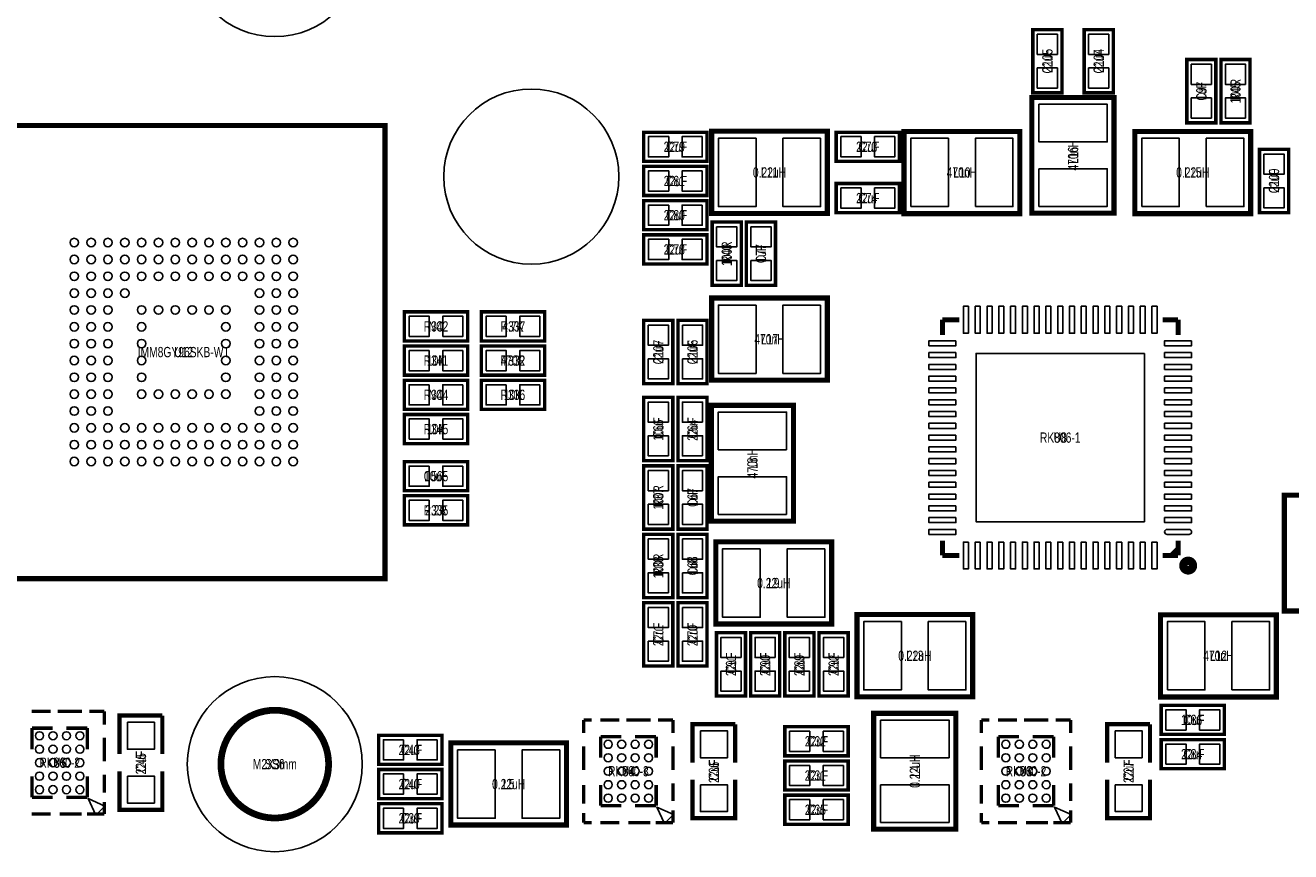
# Model space of a CAD drawing. Extents: x 0 to 125, y -10 to 88.
# Tile 8 of 10: x 56 to 93, y 31 to 56. Entities that reach past the tile are written whole.
import ezdxf
from ezdxf.enums import TextEntityAlignment as Align

# ---------------------------------------------------------------- set-up
doc = ezdxf.new("R2010")
doc.units = 0
for name, color, linetype in [('CV_SILKSCREEN_TOP', 52, 'CONTINUOUS'), ('PG_SILKSCREEN_TOP', 7, 'CONTINUOUS'), ('PIN_TOP', 92, 'CONTINUOUS'), ('RD_SILKSCREEN_TOP', 12, 'CONTINUOUS')]:
    doc.layers.add(name, color=color, linetype=linetype)

msp = doc.modelspace()

# ---------------------------------------------------------------- linework, layer by layer
at = {"layer": 'PG_SILKSCREEN_TOP'}
for points, const_width in [([(85.6742, 53.7972), (85.6742, 55.6768), (86.5378, 55.6768), (86.5378, 53.7972), (85.6742, 53.7972)], 0.1016), ([(87.1982, 53.7972), (87.1982, 55.6768), (88.0618, 55.6768), (88.0618, 53.7972), (87.1982, 53.7972)], 0.1016), ([(90.2462, 52.9082), (90.2462, 54.7878), (91.1098, 54.7878), (91.1098, 52.9082), (90.2462, 52.9082)], 0.1016), ([(91.2622, 52.9082), (91.2622, 54.7878), (92.1258, 54.7878), (92.1258, 52.9082), (91.2622, 52.9082)], 0.1016), ([(85.64499, 53.661818), (85.64499, 50.224182), (88.085168, 50.224182), (88.085168, 53.662072), (85.64499, 53.662072), (85.64499, 53.661818)], 0.1524), ([(66.42989, 52.828698), (66.42989, 39.373302), (54.47411, 39.373302), (54.474085, 52.089609), (55.213504, 52.828698), (66.42989, 52.828698)], 0.1524), ([(75.9968, 51.7652), (74.1172, 51.7652), (74.1172, 52.6288), (75.9968, 52.6288), (75.9968, 51.7652)], 0.1016), ([(79.569818, 52.65801), (76.132182, 52.65801), (76.132182, 50.217832), (79.570072, 50.217832), (79.570072, 52.65801), (79.569818, 52.65801)], 0.1524), ([(81.7118, 51.7652), (79.8322, 51.7652), (79.8322, 52.6288), (81.7118, 52.6288), (81.7118, 51.7652)], 0.1016), ([(81.847182, 50.21199), (85.284818, 50.21199), (85.284818, 52.652168), (81.846928, 52.652168), (81.846928, 50.21199), (81.847182, 50.21199)], 0.1524), ([(88.705182, 50.21199), (92.142818, 50.21199), (92.142818, 52.652168), (88.704928, 52.652168), (88.704928, 50.21199), (88.705182, 50.21199)], 0.1524), ([(93.2688, 52.1208), (93.2688, 50.2412), (92.4052, 50.2412), (92.4052, 52.1208), (93.2688, 52.1208)], 0.1016), ([(75.9968, 50.7492), (74.1172, 50.7492), (74.1172, 51.6128), (75.9968, 51.6128), (75.9968, 50.7492)], 0.1016), ([(81.7118, 50.2412), (79.8322, 50.2412), (79.8322, 51.1048), (81.7118, 51.1048), (81.7118, 50.2412)], 0.1016), ([(75.9968, 49.7332), (74.1172, 49.7332), (74.1172, 50.5968), (75.9968, 50.5968), (75.9968, 49.7332)], 0.1016), ([(77.0128, 49.9618), (77.0128, 48.0822), (76.1492, 48.0822), (76.1492, 49.9618), (77.0128, 49.9618)], 0.1016), ([(78.0288, 49.9618), (78.0288, 48.0822), (77.1652, 48.0822), (77.1652, 49.9618), (78.0288, 49.9618)], 0.1016), ([(75.9968, 48.7172), (74.1172, 48.7172), (74.1172, 49.5808), (75.9968, 49.5808), (75.9968, 48.7172)], 0.1016), ([(79.569818, 47.70501), (76.132182, 47.70501), (76.132182, 45.264832), (79.570072, 45.264832), (79.570072, 47.70501), (79.569818, 47.70501)], 0.1524), ([(67.0052, 47.2948), (68.8848, 47.2948), (68.8848, 46.4312), (67.0052, 46.4312), (67.0052, 47.2948)], 0.1016), ([(71.1708, 46.4312), (69.2912, 46.4312), (69.2912, 47.2948), (71.1708, 47.2948), (71.1708, 46.4312)], 0.1016), ([(74.9808, 47.0408), (74.9808, 45.1612), (74.1172, 45.1612), (74.1172, 47.0408), (74.9808, 47.0408)], 0.1016), ([(75.9968, 47.0408), (75.9968, 45.1612), (75.1332, 45.1612), (75.1332, 47.0408), (75.9968, 47.0408)], 0.1016), ([(82.98688, 47.06112), (82.98688, 46.611032)], 0.150114), ([(82.98688, 47.06112), (83.487006, 47.06112)], 0.150114), ([(89.98712, 47.06112), (89.527126, 47.06112)], 0.150114), ([(89.98712, 47.06112), (89.98712, 46.611032)], 0.150114), ([(68.8848, 45.4152), (67.0052, 45.4152), (67.0052, 46.2788), (68.8848, 46.2788), (68.8848, 45.4152)], 0.1016), ([(69.2912, 46.2788), (71.1708, 46.2788), (71.1708, 45.4152), (69.2912, 45.4152), (69.2912, 46.2788)], 0.1016), ([(68.8848, 44.3992), (67.0052, 44.3992), (67.0052, 45.2628), (68.8848, 45.2628), (68.8848, 44.3992)], 0.1016), ([(71.1708, 44.3992), (69.2912, 44.3992), (69.2912, 45.2628), (71.1708, 45.2628), (71.1708, 44.3992)], 0.1016), ([(74.1172, 42.8752), (74.1172, 44.7548), (74.9808, 44.7548), (74.9808, 42.8752), (74.1172, 42.8752)], 0.1016), ([(75.1332, 42.8752), (75.1332, 44.7548), (75.9968, 44.7548), (75.9968, 42.8752), (75.1332, 42.8752)], 0.1016), ([(78.56601, 41.080182), (78.56601, 44.517818), (76.125832, 44.517818), (76.125832, 41.079928), (78.56601, 41.079928), (78.56601, 41.080182)], 0.1524), ([(67.0052, 44.2468), (68.8848, 44.2468), (68.8848, 43.3832), (67.0052, 43.3832), (67.0052, 44.2468)], 0.1016), ([(68.8848, 41.9862), (67.0052, 41.9862), (67.0052, 42.8498), (68.8848, 42.8498), (68.8848, 41.9862)], 0.1016), ([(74.1172, 40.8432), (74.1172, 42.7228), (74.9808, 42.7228), (74.9808, 40.8432), (74.1172, 40.8432)], 0.1016), ([(75.1332, 40.8432), (75.1332, 42.7228), (75.9968, 42.7228), (75.9968, 40.8432), (75.1332, 40.8432)], 0.1016), ([(68.8848, 40.9702), (67.0052, 40.9702), (67.0052, 41.8338), (68.8848, 41.8338), (68.8848, 40.9702)], 0.1016), ([(95.58401, 38.413182), (95.58401, 41.850818), (93.143832, 41.850818), (93.143832, 38.412928), (95.58401, 38.412928), (95.58401, 38.413182)], 0.1524), ([(74.1172, 38.8112), (74.1172, 40.6908), (74.9808, 40.6908), (74.9808, 38.8112), (74.1172, 38.8112)], 0.1016), ([(75.9968, 40.6908), (75.9968, 38.8112), (75.1332, 38.8112), (75.1332, 40.6908), (75.9968, 40.6908)], 0.1016), ([(79.696818, 40.46601), (76.259182, 40.46601), (76.259182, 38.025832), (79.697072, 38.025832), (79.697072, 40.46601), (79.696818, 40.46601)], 0.1524), ([(82.98688, 40.06088), (82.98688, 40.501062)], 0.150114), ([(89.98712, 40.261032), (89.786968, 40.06088)], 0.150114), ([(89.98712, 40.06088), (89.98712, 40.501062)], 0.150114), ([(82.98688, 40.06088), (83.487006, 40.06088)], 0.150114), ([(89.98712, 40.06088), (89.527126, 40.06088)], 0.150114), ([(74.9808, 38.6588), (74.9808, 36.7792), (74.1172, 36.7792), (74.1172, 38.6588), (74.9808, 38.6588)], 0.1016), ([(75.9968, 38.6588), (75.9968, 36.7792), (75.1332, 36.7792), (75.1332, 38.6588), (75.9968, 38.6588)], 0.1016), ([(83.887818, 38.30701), (80.450182, 38.30701), (80.450182, 35.866832), (83.888072, 35.866832), (83.888072, 38.30701), (83.887818, 38.30701)], 0.1524), ([(89.467182, 35.86099), (92.904818, 35.86099), (92.904818, 38.301168), (89.466928, 38.301168), (89.466928, 35.86099), (89.467182, 35.86099)], 0.1524), ([(76.2762, 35.8902), (76.2762, 37.7698), (77.1398, 37.7698), (77.1398, 35.8902), (76.2762, 35.8902)], 0.1016), ([(77.2922, 35.8902), (77.2922, 37.7698), (78.1558, 37.7698), (78.1558, 35.8902), (77.2922, 35.8902)], 0.1016), ([(78.3082, 35.8902), (78.3082, 37.7698), (79.1718, 37.7698), (79.1718, 35.8902), (78.3082, 35.8902)], 0.1016), ([(79.3242, 35.8902), (79.3242, 37.7698), (80.1878, 37.7698), (80.1878, 35.8902), (79.3242, 35.8902)], 0.1016), ([(56.497195, 35.433991), (55.9403, 35.433991)], 0.1), ([(57.435902, 35.433991), (56.704001, 35.433991)], 0.1), ([(58.093991, 35.433991), (57.649593, 35.433991)], 0.1), ([(58.093991, 35.433991), (58.093991, 35.041103)], 0.1), ([(58.547, 34.163), (58.547, 35.306), (59.817, 35.306)], 0.127), ([(59.817, 35.306), (59.817, 34.163)], 0.127), ([(80.94599, 35.373818), (80.94599, 31.936182), (83.386168, 31.936182), (83.386168, 35.374072), (80.94599, 35.374072), (80.94599, 35.373818)], 0.1524), ([(89.4842, 35.6108), (91.3638, 35.6108), (91.3638, 34.7472), (89.4842, 34.7472), (89.4842, 35.6108)], 0.1016), ([(55.944008, 34.933992), (56.557393, 34.933992)], 0.1), ([(55.944008, 34.933992), (55.944008, 34.307907)], 0.1), ([(57.593992, 34.933992), (56.966307, 34.933992)], 0.1), ([(57.593992, 34.933992), (57.593992, 34.307907)], 0.1), ([(72.335009, 35.179991), (72.335009, 34.787103)], 0.1), ([(72.335009, 35.179991), (72.567698, 35.179991)], 0.1), ([(73.388195, 35.179991), (72.8313, 35.179991)], 0.1), ([(74.326902, 35.179991), (73.595001, 35.179991)], 0.1), ([(74.984991, 35.179991), (74.540593, 35.179991)], 0.1), ([(74.984991, 35.179991), (74.984991, 34.787103)], 0.1), ([(75.565, 33.909), (75.565, 35.052), (76.835, 35.052)], 0.127), ([(76.835, 35.052), (76.835, 33.909)], 0.127), ([(80.1878, 34.1122), (78.3082, 34.1122), (78.3082, 34.9758), (80.1878, 34.9758), (80.1878, 34.1122)], 0.1016), ([(84.146009, 35.179991), (84.146009, 34.787103)], 0.1), ([(84.146009, 35.179991), (84.378698, 35.179991)], 0.1), ([(85.199195, 35.179991), (84.6423, 35.179991)], 0.1), ([(86.137902, 35.179991), (85.406001, 35.179991)], 0.1), ([(86.795991, 35.179991), (86.351593, 35.179991)], 0.1), ([(86.795991, 35.179991), (86.795991, 34.787103)], 0.1), ([(87.884, 33.909), (87.884, 35.052), (89.154, 35.052)], 0.127), ([(89.154, 35.052), (89.154, 33.909)], 0.127), ([(58.093991, 33.950097), (58.093991, 34.650096)], 0.1), ([(68.1228, 33.8582), (66.2432, 33.8582), (66.2432, 34.7218), (68.1228, 34.7218), (68.1228, 33.8582)], 0.1016), ([(72.835008, 34.679992), (73.448393, 34.679992)], 0.1), ([(72.835008, 34.679992), (72.835008, 34.053907)], 0.1), ([(74.484992, 34.679992), (73.857307, 34.679992)], 0.1), ([(74.484992, 34.679992), (74.484992, 34.053907)], 0.1), ([(84.646008, 34.679992), (85.259393, 34.679992)], 0.1), ([(84.646008, 34.679992), (84.646008, 34.053907)], 0.1), ([(86.295992, 34.679992), (85.668307, 34.679992)], 0.1), ([(86.295992, 34.679992), (86.295992, 34.053907)], 0.1), ([(89.4842, 34.5948), (91.3638, 34.5948), (91.3638, 33.7312), (89.4842, 33.7312), (89.4842, 34.5948)], 0.1016), ([(71.822818, 34.49701), (68.385182, 34.49701), (68.385182, 32.056832), (71.823072, 32.056832), (71.823072, 34.49701), (71.822818, 34.49701)], 0.1524), ([(72.335009, 33.696097), (72.335009, 34.396096)], 0.1), ([(74.984991, 33.696097), (74.984991, 34.396096)], 0.1), ([(84.146009, 33.696097), (84.146009, 34.396096)], 0.1), ([(86.795991, 33.696097), (86.795991, 34.396096)], 0.1), ([(80.1878, 33.0962), (78.3082, 33.0962), (78.3082, 33.9598), (80.1878, 33.9598), (80.1878, 33.0962)], 0.1016), ([(55.944008, 32.884008), (55.944008, 33.501305)], 0.1), ([(57.593992, 32.884008), (57.593992, 33.501305)], 0.1), ([(58.093991, 33.554594), (58.093991, 33.021702)], 0.1), ([(59.817, 33.655), (59.817, 32.512), (58.547, 32.512), (58.547, 33.655)], 0.127), ([(68.1228, 32.8422), (66.2432, 32.8422), (66.2432, 33.7058), (68.1228, 33.7058), (68.1228, 32.8422)], 0.1016), ([(76.835, 33.401), (76.835, 32.258), (75.565, 32.258), (75.565, 33.401)], 0.127), ([(89.154, 33.401), (89.154, 32.258), (87.884, 32.258), (87.884, 33.401)], 0.127), ([(72.335009, 32.693788), (72.335009, 33.250607)], 0.1), ([(72.835008, 32.630008), (72.835008, 33.247305)], 0.1), ([(74.484992, 32.630008), (74.484992, 33.247305)], 0.1), ([(74.984991, 33.300594), (74.984991, 32.767702)], 0.1), ([(84.146009, 32.693788), (84.146009, 33.250607)], 0.1), ([(84.646008, 32.630008), (84.646008, 33.247305)], 0.1), ([(86.295992, 32.630008), (86.295992, 33.247305)], 0.1), ([(86.795991, 33.300594), (86.795991, 32.767702)], 0.1), ([(55.944008, 32.884008), (56.557393, 32.884008)], 0.1), ([(57.593992, 32.884008), (56.966307, 32.884008)], 0.1), ([(58.093991, 32.384009), (58.093991, 32.745096)], 0.1), ([(68.1228, 31.8262), (66.2432, 31.8262), (66.2432, 32.6898), (68.1228, 32.6898), (68.1228, 31.8262)], 0.1016), ([(80.1878, 32.0802), (78.3082, 32.0802), (78.3082, 32.9438), (80.1878, 32.9438), (80.1878, 32.0802)], 0.1016), ([(56.497195, 32.384009), (55.9403, 32.384009)], 0.1), ([(57.420104, 32.384009), (56.764606, 32.384009)], 0.1), ([(58.093991, 32.384009), (57.58241, 32.384009)], 0.1), ([(72.335009, 32.130009), (72.335009, 32.41421)], 0.1), ([(72.835008, 32.630008), (73.448393, 32.630008)], 0.1), ([(74.484992, 32.630008), (73.857307, 32.630008)], 0.1), ([(74.984991, 32.130009), (74.984991, 32.491096)], 0.1), ([(84.146009, 32.130009), (84.146009, 32.41421)], 0.1), ([(84.646008, 32.630008), (85.259393, 32.630008)], 0.1), ([(86.295992, 32.630008), (85.668307, 32.630008)], 0.1), ([(86.795991, 32.130009), (86.795991, 32.491096)], 0.1), ([(72.335009, 32.130009), (72.567698, 32.130009)], 0.1), ([(73.388195, 32.130009), (72.8313, 32.130009)], 0.1), ([(74.311104, 32.130009), (73.655606, 32.130009)], 0.1), ([(74.984991, 32.130009), (74.47341, 32.130009)], 0.1), ([(84.146009, 32.130009), (84.378698, 32.130009)], 0.1), ([(85.199195, 32.130009), (84.6423, 32.130009)], 0.1), ([(86.122104, 32.130009), (85.466606, 32.130009)], 0.1), ([(86.795991, 32.130009), (86.28441, 32.130009)], 0.1)]:
    msp.add_lwpolyline(points, dxfattribs=dict(at, const_width=const_width))
for points, const_width in [([(90.428394, 39.761008, 1.000036), (90.145616, 39.760982, 0.999964), (90.428394, 39.761008)], 0.249936), ([(64.75697, 33.866353, 0.999999), (61.556976, 33.866353, 1.000001), (64.75697, 33.866353)], 0.2)]:
    msp.add_lwpolyline(points, format="xyb", dxfattribs=dict(at, const_width=const_width))
for points in [[(57.839, 32.354012), (58.105497, 32.620509), (57.616903, 32.842606)], [(74.73, 32.100012), (74.996497, 32.366509), (74.507903, 32.588606)], [(86.541, 32.100012), (86.807497, 32.366509), (86.318903, 32.588606)]]:
    msp.add_lwpolyline(points, close=True, dxfattribs=at)
at = {"layer": 'PIN_TOP'}
for points in [[(86.405695, 54.937177), (85.806305, 54.937177), (85.806305, 55.536567), (86.405695, 55.536567)], [(87.929695, 54.937177), (87.330305, 54.937177), (87.330305, 55.536567), (87.929695, 55.536567)], [(86.405695, 53.937433), (85.806305, 53.937433), (85.806305, 54.536823), (86.405695, 54.536823)], [(87.929695, 53.937433), (87.330305, 53.937433), (87.330305, 54.536823), (87.929695, 54.536823)], [(90.977695, 54.048177), (90.378305, 54.048177), (90.378305, 54.647567), (90.977695, 54.647567)], [(91.993695, 54.048177), (91.394305, 54.048177), (91.394305, 54.647567), (91.993695, 54.647567)], [(85.852, 53.46065), (87.884, 53.46065), (87.884, 52.34305), (85.852, 52.34305)], [(90.977695, 53.048433), (90.378305, 53.048433), (90.378305, 53.647823), (90.977695, 53.647823)], [(91.993695, 53.048433), (91.394305, 53.048433), (91.394305, 53.647823), (91.993695, 53.647823)], [(74.856823, 52.496695), (74.856823, 51.897305), (74.257433, 51.897305), (74.257433, 52.496695)], [(75.856567, 52.496695), (75.856567, 51.897305), (75.257177, 51.897305), (75.257177, 52.496695)], [(77.45095, 52.451), (77.45095, 50.419), (76.33335, 50.419), (76.33335, 52.451)], [(79.36865, 52.451), (79.36865, 50.419), (78.25105, 50.419), (78.25105, 52.451)], [(80.571823, 52.496695), (80.571823, 51.897305), (79.972433, 51.897305), (79.972433, 52.496695)], [(81.571567, 52.496695), (81.571567, 51.897305), (80.972177, 51.897305), (80.972177, 52.496695)], [(82.04835, 50.419), (82.04835, 52.451), (83.16595, 52.451), (83.16595, 50.419)], [(83.96605, 50.419), (83.96605, 52.451), (85.08365, 52.451), (85.08365, 50.419)], [(88.90635, 50.419), (88.90635, 52.451), (90.02395, 52.451), (90.02395, 50.419)], [(90.82405, 50.419), (90.82405, 52.451), (91.94165, 52.451), (91.94165, 50.419)], [(92.537305, 51.980567), (93.136695, 51.980567), (93.136695, 51.381177), (92.537305, 51.381177)], [(85.852, 51.54295), (87.884, 51.54295), (87.884, 50.42535), (85.852, 50.42535)], [(74.856823, 51.480695), (74.856823, 50.881305), (74.257433, 50.881305), (74.257433, 51.480695)], [(75.856567, 51.480695), (75.856567, 50.881305), (75.257177, 50.881305), (75.257177, 51.480695)], [(80.571823, 50.972695), (80.571823, 50.373305), (79.972433, 50.373305), (79.972433, 50.972695)], [(81.571567, 50.972695), (81.571567, 50.373305), (80.972177, 50.373305), (80.972177, 50.972695)], [(92.537305, 50.980823), (93.136695, 50.980823), (93.136695, 50.381433), (92.537305, 50.381433)], [(74.856823, 50.464695), (74.856823, 49.865305), (74.257433, 49.865305), (74.257433, 50.464695)], [(75.856567, 50.464695), (75.856567, 49.865305), (75.257177, 49.865305), (75.257177, 50.464695)], [(76.281305, 49.821567), (76.880695, 49.821567), (76.880695, 49.222177), (76.281305, 49.222177)], [(77.297305, 49.821567), (77.896695, 49.821567), (77.896695, 49.222177), (77.297305, 49.222177)], [(74.856823, 49.448695), (74.856823, 48.849305), (74.257433, 48.849305), (74.257433, 49.448695)], [(75.856567, 49.448695), (75.856567, 48.849305), (75.257177, 48.849305), (75.257177, 49.448695)], [(76.281305, 48.821823), (76.880695, 48.821823), (76.880695, 48.222433), (76.281305, 48.222433)], [(77.297305, 48.821823), (77.896695, 48.821823), (77.896695, 48.222433), (77.297305, 48.222433)], [(77.45095, 47.498), (77.45095, 45.466), (76.33335, 45.466), (76.33335, 47.498)], [(79.36865, 47.498), (79.36865, 45.466), (78.25105, 45.466), (78.25105, 47.498)], [(83.761834, 47.46117), (83.761834, 46.66107), (83.611974, 46.66107), (83.611974, 47.46117)], [(84.111846, 47.46117), (84.111846, 46.66107), (83.961986, 46.66107), (83.961986, 47.46117)], [(84.461858, 47.46117), (84.461858, 46.66107), (84.311998, 46.66107), (84.311998, 47.46117)], [(84.81187, 47.46117), (84.81187, 46.66107), (84.66201, 46.66107), (84.66201, 47.46117)], [(85.161882, 47.46117), (85.161882, 46.66107), (85.012022, 46.66107), (85.012022, 47.46117)], [(85.511894, 47.46117), (85.511894, 46.66107), (85.362034, 46.66107), (85.362034, 47.46117)], [(85.861906, 47.46117), (85.861906, 46.66107), (85.712046, 46.66107), (85.712046, 47.46117)], [(86.211918, 47.46117), (86.211918, 46.66107), (86.062058, 46.66107), (86.062058, 47.46117)], [(86.56193, 47.46117), (86.56193, 46.66107), (86.41207, 46.66107), (86.41207, 47.46117)], [(86.911942, 47.46117), (86.911942, 46.66107), (86.762082, 46.66107), (86.762082, 47.46117)], [(87.261954, 47.46117), (87.261954, 46.66107), (87.112094, 46.66107), (87.112094, 47.46117)], [(87.611966, 47.46117), (87.611966, 46.66107), (87.462106, 46.66107), (87.462106, 47.46117)], [(87.961978, 47.46117), (87.961978, 46.66107), (87.812118, 46.66107), (87.812118, 47.46117)], [(88.31199, 47.46117), (88.31199, 46.66107), (88.16213, 46.66107), (88.16213, 47.46117)], [(88.662002, 47.46117), (88.662002, 46.66107), (88.512142, 46.66107), (88.512142, 47.46117)], [(89.012014, 47.46117), (89.012014, 46.66107), (88.862154, 46.66107), (88.862154, 47.46117)], [(89.362026, 47.46117), (89.362026, 46.66107), (89.212166, 46.66107), (89.212166, 47.46117)], [(67.145433, 46.563305), (67.145433, 47.162695), (67.744823, 47.162695), (67.744823, 46.563305)], [(68.145177, 46.563305), (68.145177, 47.162695), (68.744567, 47.162695), (68.744567, 46.563305)], [(70.030823, 47.162695), (70.030823, 46.563305), (69.431433, 46.563305), (69.431433, 47.162695)], [(71.030567, 47.162695), (71.030567, 46.563305), (70.431177, 46.563305), (70.431177, 47.162695)], [(74.249305, 46.900567), (74.848695, 46.900567), (74.848695, 46.301177), (74.249305, 46.301177)], [(75.265305, 46.900567), (75.864695, 46.900567), (75.864695, 46.301177), (75.265305, 46.301177)], [(83.38693, 46.436026), (83.38693, 46.286166), (82.58683, 46.286166), (82.58683, 46.436026)], [(90.38717, 46.436026), (90.38717, 46.286166), (89.58707, 46.286166), (89.58707, 46.436026)], [(67.744823, 46.146695), (67.744823, 45.547305), (67.145433, 45.547305), (67.145433, 46.146695)], [(68.744567, 46.146695), (68.744567, 45.547305), (68.145177, 45.547305), (68.145177, 46.146695)], [(69.431433, 45.547305), (69.431433, 46.146695), (70.030823, 46.146695), (70.030823, 45.547305)], [(70.431177, 45.547305), (70.431177, 46.146695), (71.030567, 46.146695), (71.030567, 45.547305)], [(74.249305, 45.900823), (74.848695, 45.900823), (74.848695, 45.301433), (74.249305, 45.301433)], [(75.265305, 45.900823), (75.864695, 45.900823), (75.864695, 45.301433), (75.265305, 45.301433)], [(83.38693, 46.086014), (83.38693, 45.936154), (82.58683, 45.936154), (82.58683, 46.086014)], [(88.986995, 46.060995), (88.986995, 41.061005), (83.987005, 41.061005), (83.987005, 46.060995)], [(90.38717, 46.086014), (90.38717, 45.936154), (89.58707, 45.936154), (89.58707, 46.086014)], [(83.38693, 45.736002), (83.38693, 45.586142), (82.58683, 45.586142), (82.58683, 45.736002)], [(90.38717, 45.736002), (90.38717, 45.586142), (89.58707, 45.586142), (89.58707, 45.736002)], [(67.744823, 45.130695), (67.744823, 44.531305), (67.145433, 44.531305), (67.145433, 45.130695)], [(68.744567, 45.130695), (68.744567, 44.531305), (68.145177, 44.531305), (68.145177, 45.130695)], [(70.030823, 45.130695), (70.030823, 44.531305), (69.431433, 44.531305), (69.431433, 45.130695)], [(71.030567, 45.130695), (71.030567, 44.531305), (70.431177, 44.531305), (70.431177, 45.130695)], [(83.38693, 45.38599), (83.38693, 45.23613), (82.58683, 45.23613), (82.58683, 45.38599)], [(90.38717, 45.38599), (90.38717, 45.23613), (89.58707, 45.23613), (89.58707, 45.38599)], [(83.38693, 45.035978), (83.38693, 44.886118), (82.58683, 44.886118), (82.58683, 45.035978)], [(90.38717, 45.035978), (90.38717, 44.886118), (89.58707, 44.886118), (89.58707, 45.035978)], [(74.848695, 44.015177), (74.249305, 44.015177), (74.249305, 44.614567), (74.848695, 44.614567)], [(75.864695, 44.015177), (75.265305, 44.015177), (75.265305, 44.614567), (75.864695, 44.614567)], [(83.38693, 44.685966), (83.38693, 44.536106), (82.58683, 44.536106), (82.58683, 44.685966)], [(90.38717, 44.685966), (90.38717, 44.536106), (89.58707, 44.536106), (89.58707, 44.685966)], [(67.145433, 43.515305), (67.145433, 44.114695), (67.744823, 44.114695), (67.744823, 43.515305)], [(68.145177, 43.515305), (68.145177, 44.114695), (68.744567, 44.114695), (68.744567, 43.515305)], [(78.359, 43.19905), (76.327, 43.19905), (76.327, 44.31665), (78.359, 44.31665)], [(83.38693, 44.335954), (83.38693, 44.186094), (82.58683, 44.186094), (82.58683, 44.335954)], [(83.38693, 43.985942), (83.38693, 43.836082), (82.58683, 43.836082), (82.58683, 43.985942)], [(90.38717, 44.335954), (90.38717, 44.186094), (89.58707, 44.186094), (89.58707, 44.335954)], [(90.38717, 43.985942), (90.38717, 43.836082), (89.58707, 43.836082), (89.58707, 43.985942)], [(74.848695, 43.015433), (74.249305, 43.015433), (74.249305, 43.614823), (74.848695, 43.614823)], [(75.864695, 43.015433), (75.265305, 43.015433), (75.265305, 43.614823), (75.864695, 43.614823)], [(83.38693, 43.63593), (83.38693, 43.48607), (82.58683, 43.48607), (82.58683, 43.63593)], [(90.38717, 43.63593), (90.38717, 43.48607), (89.58707, 43.48607), (89.58707, 43.63593)], [(83.38693, 43.285918), (83.38693, 43.136058), (82.58683, 43.136058), (82.58683, 43.285918)], [(90.38717, 43.285918), (90.38717, 43.136058), (89.58707, 43.136058), (89.58707, 43.285918)], [(83.38693, 42.935906), (83.38693, 42.786046), (82.58683, 42.786046), (82.58683, 42.935906)], [(90.38717, 42.935906), (90.38717, 42.786046), (89.58707, 42.786046), (89.58707, 42.935906)], [(67.744823, 42.717695), (67.744823, 42.118305), (67.145433, 42.118305), (67.145433, 42.717695)], [(68.744567, 42.717695), (68.744567, 42.118305), (68.145177, 42.118305), (68.145177, 42.717695)], [(74.848695, 41.983177), (74.249305, 41.983177), (74.249305, 42.582567), (74.848695, 42.582567)], [(75.864695, 41.983177), (75.265305, 41.983177), (75.265305, 42.582567), (75.864695, 42.582567)], [(83.38693, 42.585894), (83.38693, 42.436034), (82.58683, 42.436034), (82.58683, 42.585894)], [(90.38717, 42.585894), (90.38717, 42.436034), (89.58707, 42.436034), (89.58707, 42.585894)], [(78.359, 41.28135), (76.327, 41.28135), (76.327, 42.39895), (78.359, 42.39895)], [(83.38693, 42.235882), (83.38693, 42.086022), (82.58683, 42.086022), (82.58683, 42.235882)], [(90.38717, 42.235882), (90.38717, 42.086022), (89.58707, 42.086022), (89.58707, 42.235882)], [(83.38693, 41.88587), (83.38693, 41.73601), (82.58683, 41.73601), (82.58683, 41.88587)], [(90.38717, 41.88587), (90.38717, 41.73601), (89.58707, 41.73601), (89.58707, 41.88587)], [(67.744823, 41.701695), (67.744823, 41.102305), (67.145433, 41.102305), (67.145433, 41.701695)], [(68.744567, 41.701695), (68.744567, 41.102305), (68.145177, 41.102305), (68.145177, 41.701695)], [(74.848695, 40.983433), (74.249305, 40.983433), (74.249305, 41.582823), (74.848695, 41.582823)], [(75.864695, 40.983433), (75.265305, 40.983433), (75.265305, 41.582823), (75.864695, 41.582823)], [(83.38693, 41.535858), (83.38693, 41.385998), (82.58683, 41.385998), (82.58683, 41.535858)], [(90.38717, 41.535858), (90.38717, 41.385998), (89.58707, 41.385998), (89.58707, 41.535858)], [(83.38693, 41.185846), (83.38693, 41.035986), (82.58683, 41.035986), (82.58683, 41.185846)], [(90.38717, 41.185846), (90.38717, 41.035986), (89.58707, 41.035986), (89.58707, 41.185846)], [(83.38693, 40.835834), (83.38693, 40.685974), (82.58683, 40.685974), (82.58683, 40.835834)], [(74.848695, 39.951177), (74.249305, 39.951177), (74.249305, 40.550567), (74.848695, 40.550567)], [(75.265305, 40.550567), (75.864695, 40.550567), (75.864695, 39.951177), (75.265305, 39.951177)], [(77.57795, 40.259), (77.57795, 38.227), (76.46035, 38.227), (76.46035, 40.259)], [(79.49565, 40.259), (79.49565, 38.227), (78.37805, 38.227), (78.37805, 40.259)], [(83.761834, 40.46093), (83.761834, 39.66083), (83.611974, 39.66083), (83.611974, 40.46093)], [(84.111846, 40.46093), (84.111846, 39.66083), (83.961986, 39.66083), (83.961986, 40.46093)], [(84.461858, 40.46093), (84.461858, 39.66083), (84.311998, 39.66083), (84.311998, 40.46093)], [(84.81187, 40.46093), (84.81187, 39.66083), (84.66201, 39.66083), (84.66201, 40.46093)], [(85.161882, 40.46093), (85.161882, 39.66083), (85.012022, 39.66083), (85.012022, 40.46093)], [(85.511894, 40.46093), (85.511894, 39.66083), (85.362034, 39.66083), (85.362034, 40.46093)], [(85.861906, 40.46093), (85.861906, 39.66083), (85.712046, 39.66083), (85.712046, 40.46093)], [(86.211918, 40.46093), (86.211918, 39.66083), (86.062058, 39.66083), (86.062058, 40.46093)], [(86.56193, 40.46093), (86.56193, 39.66083), (86.41207, 39.66083), (86.41207, 40.46093)], [(86.911942, 40.46093), (86.911942, 39.66083), (86.762082, 39.66083), (86.762082, 40.46093)], [(87.261954, 40.46093), (87.261954, 39.66083), (87.112094, 39.66083), (87.112094, 40.46093)], [(87.611966, 40.46093), (87.611966, 39.66083), (87.462106, 39.66083), (87.462106, 40.46093)], [(87.961978, 40.46093), (87.961978, 39.66083), (87.812118, 39.66083), (87.812118, 40.46093)], [(88.31199, 40.46093), (88.31199, 39.66083), (88.16213, 39.66083), (88.16213, 40.46093)], [(88.662002, 40.46093), (88.662002, 39.66083), (88.512142, 39.66083), (88.512142, 40.46093)], [(89.012014, 40.46093), (89.012014, 39.66083), (88.862154, 39.66083), (88.862154, 40.46093)], [(89.362026, 40.46093), (89.362026, 39.66083), (89.212166, 39.66083), (89.212166, 40.46093)], [(74.848695, 38.951433), (74.249305, 38.951433), (74.249305, 39.550823), (74.848695, 39.550823)], [(75.265305, 39.550823), (75.864695, 39.550823), (75.864695, 38.951433), (75.265305, 38.951433)], [(74.249305, 38.518567), (74.848695, 38.518567), (74.848695, 37.919177), (74.249305, 37.919177)], [(75.265305, 38.518567), (75.864695, 38.518567), (75.864695, 37.919177), (75.265305, 37.919177)], [(81.76895, 38.1), (81.76895, 36.068), (80.65135, 36.068), (80.65135, 38.1)], [(83.68665, 38.1), (83.68665, 36.068), (82.56905, 36.068), (82.56905, 38.1)], [(89.66835, 36.068), (89.66835, 38.1), (90.78595, 38.1), (90.78595, 36.068)], [(91.58605, 36.068), (91.58605, 38.1), (92.70365, 38.1), (92.70365, 36.068)], [(77.007695, 37.030177), (76.408305, 37.030177), (76.408305, 37.629567), (77.007695, 37.629567)], [(78.023695, 37.030177), (77.424305, 37.030177), (77.424305, 37.629567), (78.023695, 37.629567)], [(79.039695, 37.030177), (78.440305, 37.030177), (78.440305, 37.629567), (79.039695, 37.629567)], [(80.055695, 37.030177), (79.456305, 37.030177), (79.456305, 37.629567), (80.055695, 37.629567)], [(74.249305, 37.518823), (74.848695, 37.518823), (74.848695, 36.919433), (74.249305, 36.919433)], [(75.265305, 37.518823), (75.864695, 37.518823), (75.864695, 36.919433), (75.265305, 36.919433)], [(77.007695, 36.030433), (76.408305, 36.030433), (76.408305, 36.629823), (77.007695, 36.629823)], [(78.023695, 36.030433), (77.424305, 36.030433), (77.424305, 36.629823), (78.023695, 36.629823)], [(79.039695, 36.030433), (78.440305, 36.030433), (78.440305, 36.629823), (79.039695, 36.629823)], [(80.055695, 36.030433), (79.456305, 36.030433), (79.456305, 36.629823), (80.055695, 36.629823)], [(89.624433, 34.879305), (89.624433, 35.478695), (90.223823, 35.478695), (90.223823, 34.879305)], [(90.624177, 34.879305), (90.624177, 35.478695), (91.223567, 35.478695), (91.223567, 34.879305)], [(58.78195, 35.10915), (59.58205, 35.10915), (59.58205, 34.30905), (58.78195, 34.30905)], [(81.153, 35.17265), (83.185, 35.17265), (83.185, 34.05505), (81.153, 34.05505)], [(66.982823, 34.589695), (66.982823, 33.990305), (66.383433, 33.990305), (66.383433, 34.589695)], [(67.982567, 34.589695), (67.982567, 33.990305), (67.383177, 33.990305), (67.383177, 34.589695)], [(75.79995, 34.85515), (76.60005, 34.85515), (76.60005, 34.05505), (75.79995, 34.05505)], [(79.047823, 34.843695), (79.047823, 34.244305), (78.448433, 34.244305), (78.448433, 34.843695)], [(80.047567, 34.843695), (80.047567, 34.244305), (79.448177, 34.244305), (79.448177, 34.843695)], [(88.11895, 34.85515), (88.91905, 34.85515), (88.91905, 34.05505), (88.11895, 34.05505)], [(69.70395, 34.29), (69.70395, 32.258), (68.58635, 32.258), (68.58635, 34.29)], [(71.62165, 34.29), (71.62165, 32.258), (70.50405, 32.258), (70.50405, 34.29)], [(89.624433, 33.863305), (89.624433, 34.462695), (90.223823, 34.462695), (90.223823, 33.863305)], [(90.624177, 33.863305), (90.624177, 34.462695), (91.223567, 34.462695), (91.223567, 33.863305)], [(79.047823, 33.827695), (79.047823, 33.228305), (78.448433, 33.228305), (78.448433, 33.827695)], [(80.047567, 33.827695), (80.047567, 33.228305), (79.448177, 33.228305), (79.448177, 33.827695)], [(58.78195, 33.50895), (59.58205, 33.50895), (59.58205, 32.70885), (58.78195, 32.70885)], [(66.982823, 33.573695), (66.982823, 32.974305), (66.383433, 32.974305), (66.383433, 33.573695)], [(67.982567, 33.573695), (67.982567, 32.974305), (67.383177, 32.974305), (67.383177, 33.573695)], [(75.79995, 33.25495), (76.60005, 33.25495), (76.60005, 32.45485), (75.79995, 32.45485)], [(81.153, 33.25495), (83.185, 33.25495), (83.185, 32.13735), (81.153, 32.13735)], [(88.11895, 33.25495), (88.91905, 33.25495), (88.91905, 32.45485), (88.11895, 32.45485)], [(79.047823, 32.811695), (79.047823, 32.212305), (78.448433, 32.212305), (78.448433, 32.811695)], [(80.047567, 32.811695), (80.047567, 32.212305), (79.448177, 32.212305), (79.448177, 32.811695)], [(66.982823, 32.557695), (66.982823, 31.958305), (66.383433, 31.958305), (66.383433, 32.557695)], [(67.982567, 32.557695), (67.982567, 31.958305), (67.383177, 31.958305), (67.383177, 32.557695)]]:
    msp.add_lwpolyline(points, close=True, dxfattribs=at)
msp.add_lwpolyline([(89.662, 40.835834), (90.31224, 40.835834, -1), (90.31224, 40.685974), (89.662, 40.685974, -1)], format="xyb", close=True, dxfattribs=at)
for centre, radius in [((63.156973, 58.066457), 2.599944), ((70.776973, 51.310667), 2.599995), ((57.202095, 49.350905), 0.127), ((57.701891, 49.350905), 0.127), ((58.202093, 49.350905), 0.127), ((58.701889, 49.350905), 0.127), ((59.202091, 49.350905), 0.127), ((59.701913, 49.350905), 0.127), ((60.202089, 49.350905), 0.127), ((60.701911, 49.350905), 0.127), ((61.202087, 49.350905), 0.127), ((61.701909, 49.350905), 0.127), ((62.202111, 49.350905), 0.127), ((62.701907, 49.350905), 0.127), ((63.202109, 49.350905), 0.127), ((63.701905, 49.350905), 0.127), ((57.202095, 48.851109), 0.127), ((57.701891, 48.851109), 0.127), ((58.202093, 48.851109), 0.127), ((58.701889, 48.851109), 0.127), ((59.202091, 48.851109), 0.127), ((59.701913, 48.851109), 0.127), ((60.202089, 48.851109), 0.127), ((60.701911, 48.851109), 0.127), ((61.202087, 48.851109), 0.127), ((61.701909, 48.851109), 0.127), ((62.202111, 48.851109), 0.127), ((62.701907, 48.851109), 0.127), ((63.202109, 48.851109), 0.127), ((63.701905, 48.851109), 0.127), ((57.202095, 48.350907), 0.127), ((57.701891, 48.350907), 0.127), ((58.202093, 48.350907), 0.127), ((58.701889, 48.350907), 0.127), ((59.202091, 48.350907), 0.127), ((59.701913, 48.350907), 0.127), ((60.202089, 48.350907), 0.127), ((60.701911, 48.350907), 0.127), ((61.202087, 48.350907), 0.127), ((61.701909, 48.350907), 0.127), ((62.202111, 48.350907), 0.127), ((62.701907, 48.350907), 0.127), ((63.202109, 48.350907), 0.127), ((63.701905, 48.350907), 0.127), ((57.202095, 47.851111), 0.127), ((57.701891, 47.851111), 0.127), ((58.202093, 47.851111), 0.127), ((58.701889, 47.851111), 0.127), ((62.701907, 47.851111), 0.127), ((63.202109, 47.851111), 0.127), ((63.701905, 47.851111), 0.127), ((57.202095, 47.350909), 0.127), ((57.701891, 47.350909), 0.127), ((58.202093, 47.350909), 0.127), ((59.202091, 47.350909), 0.127), ((59.701913, 47.350909), 0.127), ((60.202089, 47.350909), 0.127), ((60.701911, 47.350909), 0.127), ((61.202087, 47.350909), 0.127), ((61.701909, 47.350909), 0.127), ((62.701907, 47.350909), 0.127), ((63.202109, 47.350909), 0.127), ((63.701905, 47.350909), 0.127), ((57.202095, 46.851087), 0.127), ((57.701891, 46.851087), 0.127), ((58.202093, 46.851087), 0.127), ((59.202091, 46.851087), 0.127), ((61.701909, 46.851087), 0.127), ((62.701907, 46.851087), 0.127), ((63.202109, 46.851087), 0.127), ((63.701905, 46.851087), 0.127), ((57.202095, 46.350911), 0.127), ((57.701891, 46.350911), 0.127), ((58.202093, 46.350911), 0.127), ((59.202091, 46.350911), 0.127), ((61.701909, 46.350911), 0.127), ((62.701907, 46.350911), 0.127), ((63.202109, 46.350911), 0.127), ((63.701905, 46.350911), 0.127), ((57.202095, 45.851089), 0.127), ((57.701891, 45.851089), 0.127), ((58.202093, 45.851089), 0.127), ((59.202091, 45.851089), 0.127), ((61.701909, 45.851089), 0.127), ((62.701907, 45.851089), 0.127), ((63.202109, 45.851089), 0.127), ((63.701905, 45.851089), 0.127), ((57.202095, 45.350913), 0.127), ((57.701891, 45.350913), 0.127), ((58.202093, 45.350913), 0.127), ((59.202091, 45.350913), 0.127), ((61.701909, 45.350913), 0.127), ((62.701907, 45.350913), 0.127), ((63.202109, 45.350913), 0.127), ((63.701905, 45.350913), 0.127), ((57.202095, 44.851091), 0.127), ((57.701891, 44.851091), 0.127), ((58.202093, 44.851091), 0.127), ((59.202091, 44.851091), 0.127), ((59.701913, 44.851091), 0.127), ((60.202089, 44.851091), 0.127), ((60.701911, 44.851091), 0.127), ((61.202087, 44.851091), 0.127), ((61.701909, 44.851091), 0.127), ((62.701907, 44.851091), 0.127), ((63.202109, 44.851091), 0.127), ((63.701905, 44.851091), 0.127), ((57.202095, 44.350889), 0.127), ((57.701891, 44.350889), 0.127), ((58.202093, 44.350889), 0.127), ((62.701907, 44.350889), 0.127), ((63.202109, 44.350889), 0.127), ((63.701905, 44.350889), 0.127), ((57.202095, 43.851093), 0.127), ((57.701891, 43.851093), 0.127), ((58.202093, 43.851093), 0.127), ((58.701889, 43.851093), 0.127), ((59.202091, 43.851093), 0.127), ((59.701913, 43.851093), 0.127), ((60.202089, 43.851093), 0.127), ((60.701911, 43.851093), 0.127), ((61.202087, 43.851093), 0.127), ((61.701909, 43.851093), 0.127), ((62.202111, 43.851093), 0.127), ((62.701907, 43.851093), 0.127), ((63.202109, 43.851093), 0.127), ((63.701905, 43.851093), 0.127), ((57.202095, 43.350891), 0.127), ((57.701891, 43.350891), 0.127), ((58.202093, 43.350891), 0.127), ((58.701889, 43.350891), 0.127), ((59.202091, 43.350891), 0.127), ((59.701913, 43.350891), 0.127), ((60.202089, 43.350891), 0.127), ((60.701911, 43.350891), 0.127), ((61.202087, 43.350891), 0.127), ((61.701909, 43.350891), 0.127), ((62.202111, 43.350891), 0.127), ((62.701907, 43.350891), 0.127), ((63.202109, 43.350891), 0.127), ((63.701905, 43.350891), 0.127), ((57.202095, 42.851095), 0.127), ((57.701891, 42.851095), 0.127), ((58.202093, 42.851095), 0.127), ((58.701889, 42.851095), 0.127), ((59.202091, 42.851095), 0.127), ((59.701913, 42.851095), 0.127), ((60.202089, 42.851095), 0.127), ((60.701911, 42.851095), 0.127), ((61.202087, 42.851095), 0.127), ((61.701909, 42.851095), 0.127), ((62.202111, 42.851095), 0.127), ((62.701907, 42.851095), 0.127), ((63.202109, 42.851095), 0.127), ((63.701905, 42.851095), 0.127), ((63.156973, 33.866353), 2.599944), ((56.169103, 34.7091), 0.120002), ((56.569102, 34.7091), 0.120002), ((56.968898, 34.7091), 0.120002), ((57.368897, 34.7091), 0.120002), ((56.169103, 34.308999), 0.120002), ((56.569102, 34.308999), 0.120002), ((56.968898, 34.308999), 0.120002), ((57.368897, 34.308999), 0.120002), ((73.060103, 34.4551), 0.120002), ((73.460102, 34.4551), 0.120002), ((73.859898, 34.4551), 0.120002), ((74.259897, 34.4551), 0.120002), ((84.871103, 34.4551), 0.120002), ((85.271102, 34.4551), 0.120002), ((85.670898, 34.4551), 0.120002), ((86.070897, 34.4551), 0.120002), ((56.169103, 33.909), 0.120002), ((56.569102, 33.909), 0.120002), ((56.968898, 33.909), 0.120002), ((57.368897, 33.909), 0.120002), ((73.060103, 34.054999), 0.120002), ((73.460102, 34.054999), 0.120002), ((73.859898, 34.054999), 0.120002), ((74.259897, 34.054999), 0.120002), ((84.871103, 34.054999), 0.120002), ((85.271102, 34.054999), 0.120002), ((85.670898, 34.054999), 0.120002), ((86.070897, 34.054999), 0.120002), ((56.169103, 33.509001), 0.120002), ((56.569102, 33.509001), 0.120002), ((56.968898, 33.509001), 0.120002), ((57.368897, 33.509001), 0.120002), ((73.060103, 33.655), 0.120002), ((73.460102, 33.655), 0.120002), ((73.859898, 33.655), 0.120002), ((74.259897, 33.655), 0.120002), ((84.871103, 33.655), 0.120002), ((85.271102, 33.655), 0.120002), ((85.670898, 33.655), 0.120002), ((86.070897, 33.655), 0.120002), ((56.169103, 33.1089), 0.120002), ((56.569102, 33.1089), 0.120002), ((56.968898, 33.1089), 0.120002), ((57.368897, 33.1089), 0.120002), ((73.060103, 33.255001), 0.120002), ((73.460102, 33.255001), 0.120002), ((73.859898, 33.255001), 0.120002), ((74.259897, 33.255001), 0.120002), ((84.871103, 33.255001), 0.120002), ((85.271102, 33.255001), 0.120002), ((85.670898, 33.255001), 0.120002), ((86.070897, 33.255001), 0.120002), ((73.060103, 32.8549), 0.120002), ((73.460102, 32.8549), 0.120002), ((73.859898, 32.8549), 0.120002), ((74.259897, 32.8549), 0.120002), ((84.871103, 32.8549), 0.120002), ((85.271102, 32.8549), 0.120002), ((85.670898, 32.8549), 0.120002), ((86.070897, 32.8549), 0.120002)]:
    msp.add_circle(centre, radius, dxfattribs=at)

# ---------------------------------------------------------------- texts
at = {"layer": 'CV_SILKSCREEN_TOP', "width": 0.75}
for s, p in [('22uF', (86.2584, 54.736873)), ('22uF', (87.7824, 54.736873)), ('100R', (91.8464, 53.847873)), ('1uF', (90.8304, 53.847873)), ('470nH', (87.0204, 51.942873)), ('22uF', (92.9894, 51.180873)), ('100R', (76.7334, 49.021873)), ('1uF', (77.7494, 49.021873)), ('22uF', (74.7014, 46.100873)), ('22uF', (75.7174, 46.100873)), ('10uF', (74.7014, 43.814873)), ('22uF', (75.7174, 43.814873)), ('470nH', (77.4954, 42.798873)), ('100R', (74.7014, 41.782873)), ('1uF', (75.7174, 41.782873)), ('100R', (74.7014, 39.750873)), ('1uF', (75.7174, 39.750873)), ('22uF', (74.7014, 37.718873)), ('22uF', (75.7174, 37.718873)), ('22uF', (76.8604, 36.829873)), ('22uF', (77.8764, 36.829873)), ('22uF', (78.8924, 36.829873)), ('22uF', (79.9084, 36.829873)), ('22uF', (59.3344, 33.908873)), ('22uF', (76.3524, 33.654873)), ('0.22uH', (82.3214, 33.654873)), ('22uF', (88.6714, 33.654873))]:
    msp.add_text(s, height=0.3048, rotation=90, dxfattribs=at).set_placement(p, align=Align.CENTER)
for s, p in [('22uF', (75.057, 52.0446)), ('22uF', (80.772, 52.0446)), ('0.22uH', (77.851, 51.2826)), ('470nH', (83.566, 51.2826)), ('0.22uH', (90.424, 51.2826)), ('22uF', (75.057, 51.0286)), ('22uF', (80.772, 50.5206)), ('22uF', (75.057, 50.0126)), ('22uF', (75.057, 48.9966)), ('NC', (67.945, 46.7106)), ('4.7K', (70.231, 46.7106)), ('470nH', (77.851, 46.3296)), ('IMM8GY96SKB-WT', (60.452, 45.9486)), ('10K', (67.945, 45.6946)), ('470R', (70.231, 45.6946)), ('NC', (67.945, 44.6786)), ('10K', (70.231, 44.6786)), ('10K', (67.945, 43.6626)), ('RK806-1', (86.487, 43.4086)), ('10uF', (67.945, 42.2656)), ('2.2R', (67.945, 41.2496)), ('0.22uH', (77.978, 39.0906)), ('0.22uH', (82.169, 36.9316)), ('470nH', (91.186, 36.9316)), ('10uF', (90.424, 35.0266)), ('22uF', (79.248, 34.3916)), ('22uF', (67.183, 34.1376)), ('22uF', (90.424, 34.0106)), ('RK860-2', (56.769, 33.7566)), ('M2X3mm', (63.156973, 33.713953)), ('RK860-3', (73.66, 33.5026)), ('22uF', (79.248, 33.3756)), ('RK860-2', (85.471, 33.5026)), ('22uF', (67.183, 33.1216)), ('0.22uH', (70.104, 33.1216)), ('22uF', (67.183, 32.1056)), ('22uF', (79.248, 32.3596))]:
    msp.add_text(s, height=0.3048, dxfattribs=at).set_placement(p, align=Align.CENTER)
at = {"layer": 'RD_SILKSCREEN_TOP', "width": 0.75}
for s, p in [('C105', (86.2584, 54.736873)), ('C104', (87.7824, 54.736873)), ('C97', (90.8304, 53.847873)), ('R45', (91.8464, 53.847873)), ('L16', (87.0204, 51.942873)), ('C100', (92.9894, 51.180873)), ('R40', (76.7334, 49.021873)), ('C77', (77.7494, 49.021873)), ('C107', (74.7014, 46.100873)), ('C106', (75.7174, 46.100873)), ('C66', (74.7014, 43.814873)), ('C64', (75.7174, 43.814873)), ('L8', (77.4954, 42.798873)), ('R37', (74.7014, 41.782873)), ('C67', (75.7174, 41.782873)), ('R38', (74.7014, 39.750873)), ('C68', (75.7174, 39.750873)), ('C71', (74.7014, 37.718873)), ('C70', (75.7174, 37.718873)), ('C91', (76.8604, 36.829873)), ('C90', (77.8764, 36.829873)), ('C89', (78.8924, 36.829873)), ('C92', (79.9084, 36.829873)), ('C45', (59.3344, 33.908873)), ('C36', (76.3524, 33.654873)), ('C27', (88.6714, 33.654873)), ('L4', (82.3214, 33.654873))]:
    msp.add_text(s, height=0.3048, rotation=90, dxfattribs=at).set_placement(p, align=Align.CENTER)
for s, p in [('C79', (75.057, 52.0446)), ('C73', (80.772, 52.0446)), ('L11', (77.851, 51.2826)), ('L10', (83.566, 51.2826)), ('L15', (90.424, 51.2826)), ('C81', (75.057, 51.0286)), ('C74', (80.772, 50.5206)), ('C80', (75.057, 50.0126)), ('C78', (75.057, 48.9966)), ('R342', (67.945, 46.7106)), ('R337', (70.231, 46.7106)), ('L17', (77.851, 46.3296)), ('U12', (60.452, 45.9486)), ('R341', (67.945, 45.6946)), ('R332', (70.231, 45.6946)), ('R344', (67.945, 44.6786)), ('R336', (70.231, 44.6786)), ('R345', (67.945, 43.6626)), ('U8', (86.487, 43.4086)), ('C565', (67.945, 42.2656)), ('R335', (67.945, 41.2496)), ('L9', (77.978, 39.0906)), ('L13', (82.169, 36.9316)), ('L12', (91.186, 36.9316)), ('C86', (90.424, 35.0266)), ('C32', (79.248, 34.3916)), ('C43', (67.183, 34.1376)), ('C84', (90.424, 34.0106)), ('U5', (56.769, 33.7566)), ('SS6', (63.156973, 33.713953)), ('U4', (73.66, 33.5026)), ('C31', (79.248, 33.3756)), ('U3', (85.471, 33.5026)), ('C40', (67.183, 33.1216)), ('L5', (70.104, 33.1216)), ('C39', (67.183, 32.1056)), ('C35', (79.248, 32.3596))]:
    msp.add_text(s, height=0.3048, dxfattribs=at).set_placement(p, align=Align.CENTER)

doc.saveas('drawing.dxf')
